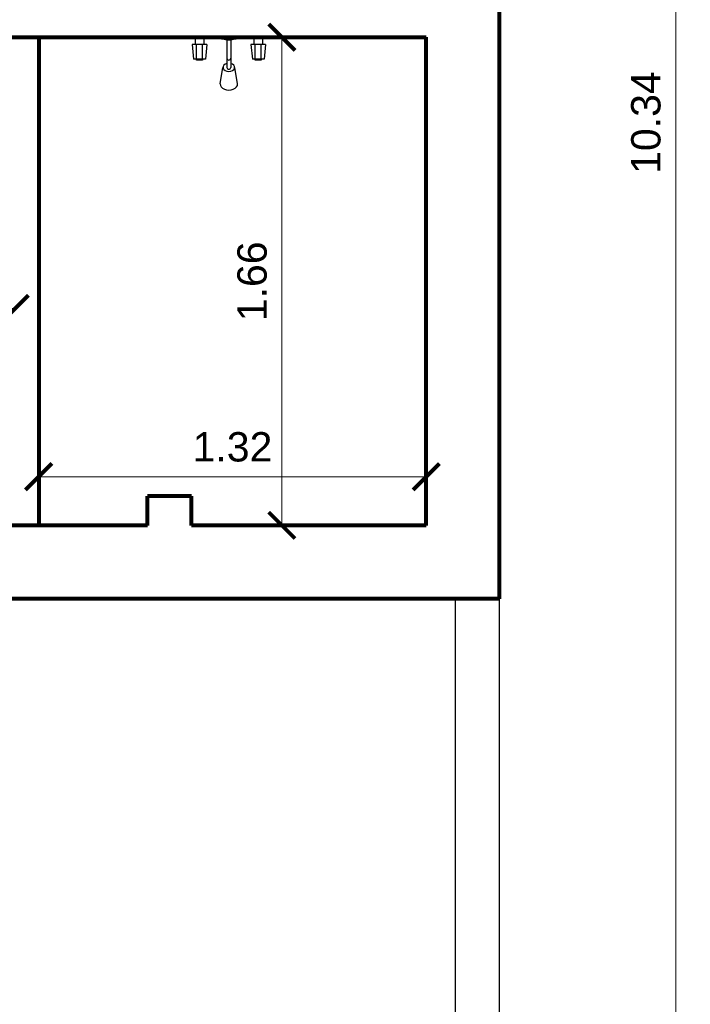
# Model space of a CAD drawing. Header units: inches. Extents: x -1.4 to 10.6, y -3.4 to 32.7.
# Tile 10 of 15: x 7.6 to 9.9, y 2.2 to 5.5. Entities that reach past the tile are written whole.
import ezdxf

# ---------------------------------------------------------------- set-up
doc = ezdxf.new("R2010")
doc.units = ezdxf.units.IN
doc.header["$MEASUREMENT"] = 0
doc.linetypes.add('CONTINUA', pattern=[0])
for name, color, linetype in [('Baño', 2, 'Continuous'), ('Cotas', 60, 'Continuous'), ('Pared lejana', 152, 'Continuous')]:
    doc.layers.add(name, color=color, linetype=linetype)
doc.layers.add('Paredes', color=5, linetype='Continuous', lineweight=80)
doc.styles.get("Standard").update_dxf_attribs({"font": 'arial.ttf'})
doc.dimstyles.new('Cotas', dxfattribs={"dimtxt": 0.1, "dimasz": 0.09, "dimexe": 0.2, "dimexo": 0.4, "dimgap": 0.05, "dimtad": 1, "dimzin": 0, "dimdsep": 46, "dimtxsty": 'Standard', "dimblk": 'ARCHTICK', "dimcen": 0.09, "dimse1": 1, "dimse2": 1, "dimclrd": 60, "dimclre": 256, "dimadec": 0, "dimazin": 0, "dimtfac": 1, "dimtix": 1, "dimtofl": 0, "dimtmove": 1, "dimatfit": 3, "dimfxl": 0, "dimtolj": 1, "dimtzin": 0, "dimlwd": 9, "dimarcsym": 0})

# ---------------------------------------------------------------- blocks, each defined once
blk = doc.blocks.new('ducha')
at = {"layer": 'Baño'}
for p, q in [((158.9239, 34.0731), (158.9239, 34.0531)), ((158.9539, 34.0731), (158.9539, 34.0531)), ((159.0324, 34.0681), (159.0324, 33.9757)), ((159.0454, 34.0681), (159.0454, 33.9757)), ((159.1239, 34.0731), (159.1239, 34.0531)), ((159.1539, 34.0731), (159.1539, 34.0531)), ((158.9639, 34.0531), (158.9139, 34.0531)), ((158.9139, 34.0531), (158.9189, 34.0031)), ((158.9289, 34.0031), (158.9289, 34.0531)), ((158.9489, 34.0031), (158.9489, 34.0531)), ((158.9639, 34.0531), (158.9589, 34.0031)), ((159.1639, 34.0531), (159.1139, 34.0531)), ((159.1139, 34.0531), (159.1189, 34.0031)), ((159.1289, 34.0031), (159.1289, 34.0531)), ((159.1489, 34.0031), (159.1489, 34.0531)), ((159.1639, 34.0531), (159.1589, 34.0031)), ((158.9589, 34.0031), (158.9189, 34.0031)), ((159.1589, 34.0031), (159.1189, 34.0031)), ((159.0089, 33.9196), (159.0189, 33.9757)), ((159.0689, 33.9196), (159.0589, 33.9757))]:
    blk.add_line(p, q, dxfattribs=at)
for points in [[(158.9689, 34.0781), (158.9689, 34.0731), (158.9089, 34.0731), (158.9089, 34.0781)], [(159.0639, 34.0781), (159.0639, 34.0731), (159.0139, 34.0731), (159.0139, 34.0781)], [(159.0639, 34.0731), (159.0454, 34.0681), (159.0324, 34.0681), (159.0139, 34.0731)], [(159.1688, 34.0781), (159.1688, 34.0731), (159.1089, 34.0731), (159.1089, 34.0781)], [(158.9489, 34.0031), (158.9489, 34.0006), (158.9289, 34.0006), (158.9289, 34.0031)], [(159.1489, 34.0031), (159.1489, 34.0006), (159.1289, 34.0006), (159.1289, 34.0031)]]:
    blk.add_lwpolyline(points, close=True, dxfattribs=at)
for centre in [(159.0389, 34.0072), (159.0389, 33.9757)]:
    blk.add_arc(centre, 0.0065, 180, 0, dxfattribs=at)
for centre, major_axis, ratio, start_param, end_param in [((159.0389, 33.9757), (-0.02, 0), 0.707206, -1.239757, 4.38135), ((159.0389, 33.9196), (-0.03, 0.0001), 0.720787, 0.005196, 3.146789)]:
    blk.add_ellipse(centre, major_axis=major_axis, ratio=ratio, start_param=start_param, end_param=end_param, dxfattribs=at)
blk = doc.blocks.new('_ArchTick')
at = {"color": 0, "linetype": 'ByBlock', "const_width": 0.15}
blk.add_lwpolyline([(-0.5, -0.5), (0.5, 0.5)], dxfattribs=at)
blk = doc.blocks.new('*D72')
at = {"layer": 'Cotas', "color": 60, "linetype": 'CONTINUA', "lineweight": 9, "transparency": 16777216}
blk.add_line((9.8099, 0), (9.8099, 10.3444), dxfattribs=at)
at = {"layer": 'Defpoints', "color": 0, "transparency": 16777216}
for p in [(9.8099, 10.3444), (9.8099, 10.3444), (9.8099, 0)]:
    blk.add_point(p, dxfattribs=at)
at = {"layer": 'Cotas', "color": 60, "lineweight": 9, "transparency": 16777216, "xscale": 0.09, "yscale": 0.09, "zscale": 0.09}
for p, rotation in [((9.8099, 10.3444), 90), ((9.8099, 0), 270)]:
    blk.add_blockref('_ArchTick', p, dxfattribs=dict(at, rotation=rotation))
at = {"layer": 'Cotas', "color": 0, "transparency": 16777216, "insert": (9.7088, 5.1722), "char_height": 0.1, "attachment_point": 5, "rotation": 90}
blk.add_mtext('\\A1;10.34', dxfattribs=at)
blk = doc.blocks.new('*D107')
at = {"layer": 'Cotas', "color": 60, "linetype": 'CONTINUA', "lineweight": 9, "transparency": 16777216}
blk.add_line((5.9896, 4.539), (7.5599, 4.539), dxfattribs=at)
at = {"layer": 'Defpoints', "color": 0, "transparency": 16777216}
for p in [(5.9896, 4.539), (7.5599, 4.539), (7.5599, 4.539)]:
    blk.add_point(p, dxfattribs=at)
at = {"layer": 'Cotas', "color": 60, "lineweight": 9, "transparency": 16777216, "xscale": 0.09, "yscale": 0.09, "zscale": 0.09, "rotation": 180}
blk.add_blockref('_ArchTick', (5.9896, 4.539), dxfattribs=at)
at = {"layer": 'Cotas', "color": 60, "lineweight": 9, "transparency": 16777216, "xscale": 0.09, "yscale": 0.09, "zscale": 0.09}
blk.add_blockref('_ArchTick', (7.5599, 4.539), dxfattribs=at)
at = {"layer": 'Cotas', "color": 0, "transparency": 16777216, "insert": (6.7748, 4.6401), "char_height": 0.1, "attachment_point": 5}
blk.add_mtext('\\A1;1.57', dxfattribs=at)
blk = doc.blocks.new('*D108')
at = {"layer": 'Cotas', "color": 60, "linetype": 'CONTINUA', "lineweight": 9, "transparency": 16777216}
blk.add_line((7.6399, 3.9656), (8.9599, 3.9656), dxfattribs=at)
at = {"layer": 'Defpoints', "color": 0, "transparency": 16777216}
for p in [(7.6399, 3.9656), (8.9599, 3.9656), (8.9599, 3.9656)]:
    blk.add_point(p, dxfattribs=at)
at = {"layer": 'Cotas', "color": 60, "lineweight": 9, "transparency": 16777216, "xscale": 0.09, "yscale": 0.09, "zscale": 0.09, "rotation": 180}
blk.add_blockref('_ArchTick', (7.6399, 3.9656), dxfattribs=at)
at = {"layer": 'Cotas', "color": 60, "lineweight": 9, "transparency": 16777216, "xscale": 0.09, "yscale": 0.09, "zscale": 0.09}
blk.add_blockref('_ArchTick', (8.9599, 3.9656), dxfattribs=at)
at = {"layer": 'Cotas', "color": 0, "transparency": 16777216, "insert": (8.2999, 4.0667), "char_height": 0.1, "attachment_point": 5}
blk.add_mtext('\\A1;1.32', dxfattribs=at)
blk = doc.blocks.new('*D109')
at = {"layer": 'Cotas', "color": 60, "linetype": 'CONTINUA', "lineweight": 9, "transparency": 16777216}
blk.add_line((8.4682, 5.4629), (8.4682, 3.7997), dxfattribs=at)
at = {"layer": 'Defpoints', "color": 0, "transparency": 16777216}
for p in [(8.4682, 5.4629), (8.4682, 3.7997), (8.4682, 3.7997)]:
    blk.add_point(p, dxfattribs=at)
at = {"layer": 'Cotas', "color": 60, "lineweight": 9, "transparency": 16777216, "xscale": 0.09, "yscale": 0.09, "zscale": 0.09}
for p, rotation in [((8.4682, 5.4629), 90), ((8.4682, 3.7997), 270)]:
    blk.add_blockref('_ArchTick', p, dxfattribs=dict(at, rotation=rotation))
at = {"layer": 'Cotas', "color": 0, "transparency": 16777216, "insert": (8.3672, 4.6313), "char_height": 0.1, "attachment_point": 5, "rotation": 90}
blk.add_mtext('\\A1;1.66', dxfattribs=at)

msp = doc.modelspace()

# ---------------------------------------------------------------- linework, layer by layer
at = {"layer": 'Pared lejana'}
for p, q in [((9.0599, 0.15), (9.0599, 3.5497)), ((9.2099, 0), (9.2099, 3.5497))]:
    msp.add_line(p, q, dxfattribs=at)
at = {"layer": 'Paredes'}
for p, q in [((9.2099, 3.5497), (9.2099, 10.3444)), ((5.7396, 5.4629), (8.9599, 5.4629)), ((7.6399, 5.4629), (7.6399, 3.7997)), ((8.9599, 3.7997), (8.9599, 5.4629)), ((8.0099, 3.7997), (8.0099, 3.8997)), ((8.1599, 3.8997), (8.0099, 3.8997)), ((8.1599, 3.7997), (8.1599, 3.8997)), ((8.0099, 3.7997), (7.0896, 3.7997)), ((8.9599, 3.7997), (8.1599, 3.7997)), ((9.2099, 3.5497), (7.0896, 3.5497))]:
    msp.add_line(p, q, dxfattribs=at)

# ---------------------------------------------------------------- block references
at = {"layer": 'Baño'}
msp.add_blockref('ducha', (-150.7513, -28.6152), dxfattribs=at)

# ---------------------------------------------------------------- dimensions: what is measured, and where the dimension line sits
at = {"layer": 'Cotas'}
for base, p1, p2, picture, middle in [((9.8099, 10.3444), (9.8099, 0), (9.8099, 10.3444), '*D72', (9.7088, 5.1722)), ((8.4682, 3.7997), (8.4682, 5.4629), (8.4682, 3.7997), '*D109', (8.3672, 4.6313))]:
    dim = msp.add_linear_dim(base=base, p1=p1, p2=p2, angle=270, dimstyle='Cotas', dxfattribs=at)
    dim.commit()
    dim.dimension.update_dxf_attribs({"geometry": picture, "text_midpoint": middle})
for base, p1, p2, picture, middle in [((7.5599, 4.539), (5.9896, 4.539), (7.5599, 4.539), '*D107', (6.7748, 4.6401)), ((8.9599, 3.9656), (7.6399, 3.9656), (8.9599, 3.9656), '*D108', (8.2999, 4.0667))]:
    dim = msp.add_linear_dim(base=base, p1=p1, p2=p2, dimstyle='Cotas', dxfattribs=at)
    dim.commit()
    dim.dimension.update_dxf_attribs({"geometry": picture, "text_midpoint": middle})

doc.saveas('drawing.dxf')
